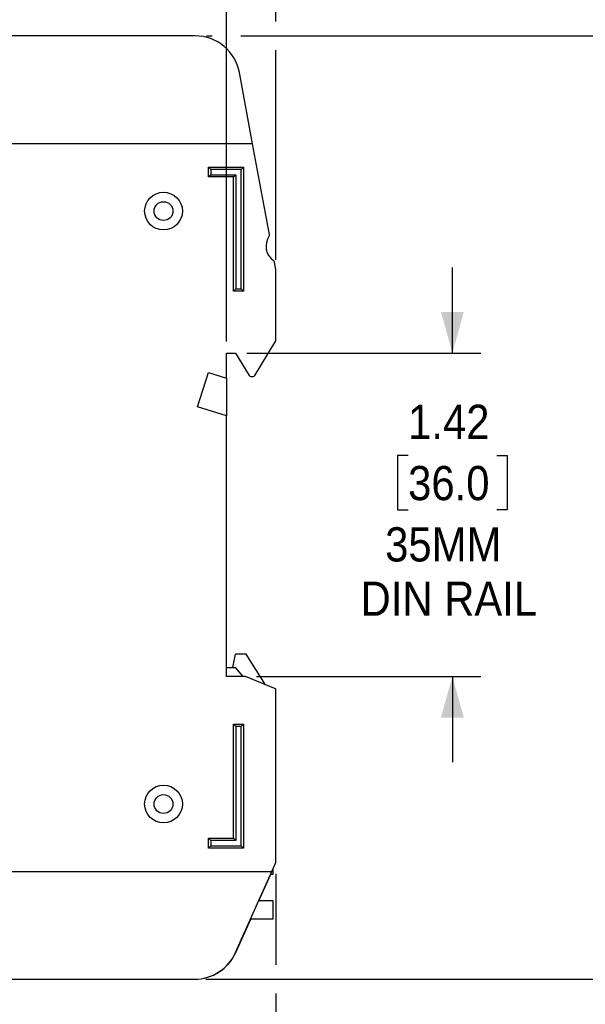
# Model space of a CAD drawing. Header units: inches. Extents: x 0 to 17, y 0 to 11.
# Tile 7 of 14: x 8.3 to 10.7, y 3.9 to 8.2. Entities that reach past the tile are written whole.
import ezdxf

# ---------------------------------------------------------------- set-up
doc = ezdxf.new("R2010")
doc.units = ezdxf.units.IN
doc.header["$MEASUREMENT"] = 0
doc.linetypes.add('SLD-Solid', pattern=[0])
doc.layers.add('DIMENSIONS', color=140, linetype='SLD-Solid', lineweight=25)
doc.styles.add('SLDTEXTSTYLE0', font='GOTHIC.TTF', dxfattribs={"width": 0.913})
doc.dimstyles.new('SLDDIMSTYLE0', dxfattribs={"dimtxt": 0.15, "dimasz": 0.18, "dimexe": 0, "dimexo": 0.0625, "dimgap": 0.0375, "dimtad": 0, "dimtih": 1, "dimtoh": 1, "dimrnd": 1e-09, "dimzin": 12, "dimdsep": 46, "dimtxsty": 'SLDTEXTSTYLE0', "dimsah": 1, "dimcen": 0.09, "dimadec": 0, "dimazin": 3, "dimtfac": 1, "dimtdec": 3, "dimtofl": 0, "dimtmove": 0, "dimatfit": 3, "dimfxl": 0, "dimfrac": 2, "dimtolj": 1, "dimtzin": 12, "dimarcsym": 0})
doc.dimstyles.new('SLDDIMSTYLE1', dxfattribs={"dimtxt": 0.15, "dimasz": 0.18, "dimexe": 0, "dimexo": 0.0625, "dimgap": 0.0375, "dimtad": 0, "dimtih": 1, "dimtoh": 1, "dimrnd": 1e-09, "dimzin": 4, "dimdsep": 46, "dimtxsty": 'SLDTEXTSTYLE0', "dimsah": 1, "dimcen": 0.09, "dimadec": 0, "dimazin": 1, "dimtfac": 1, "dimtofl": 0, "dimtmove": 0, "dimatfit": 3, "dimfxl": 0, "dimfrac": 2, "dimtolj": 1, "dimtzin": 12, "dimarcsym": 0})
doc.dimstyles.new('SLDDIMSTYLE2', dxfattribs={"dimtxt": 0.15, "dimasz": 0.18, "dimexe": 0, "dimexo": 0.0625, "dimgap": 0.0375, "dimtad": 0, "dimtih": 1, "dimtoh": 1, "dimrnd": 1e-09, "dimdsep": 46, "dimtxsty": 'SLDTEXTSTYLE0', "dimsah": 1, "dimcen": 0.09, "dimadec": 0, "dimazin": 2, "dimtfac": 1, "dimtmove": 0, "dimatfit": 0, "dimfxl": 0, "dimfrac": 2, "dimtolj": 1, "dimtzin": 12, "dimarcsym": 0})
doc.dimstyles.new('SLDDIMSTYLE3', dxfattribs={"dimtxt": 0.15, "dimasz": 0.18, "dimexe": 0, "dimexo": 0.0625, "dimgap": 0.0375, "dimtad": 0, "dimtih": 1, "dimtoh": 1, "dimrnd": 1e-09, "dimzin": 12, "dimdsep": 46, "dimtxsty": 'SLDTEXTSTYLE0', "dimsah": 1, "dimcen": 0.09, "dimadec": 0, "dimazin": 3, "dimtfac": 1, "dimtofl": 0, "dimtmove": 0, "dimatfit": 3, "dimfxl": 0, "dimfrac": 2, "dimtolj": 1, "dimtzin": 12, "dimarcsym": 0})
doc.dimstyles.new('SLDDIMSTYLE4', dxfattribs={"dimtxt": 0.15, "dimasz": 0.18, "dimexe": 0, "dimexo": 0.0625, "dimgap": 0.0375, "dimtad": 0, "dimtih": 1, "dimtoh": 1, "dimrnd": 1e-09, "dimzin": 12, "dimdsep": 46, "dimtxsty": 'SLDTEXTSTYLE0', "dimsah": 1, "dimcen": 0.09, "dimadec": 0, "dimazin": 3, "dimtfac": 1, "dimtmove": 0, "dimatfit": 0, "dimfxl": 0, "dimfrac": 2, "dimtolj": 1, "dimtzin": 12, "dimarcsym": 0})

# ---------------------------------------------------------------- blocks, each defined once
blk = doc.blocks.new('_D')
at = {"layer": 'DIMENSIONS'}
for p, q in [((6.2653, 5.6948), (6.2651, 5.2459)), ((6.265, 5.1209), (6.2641, 3.2482)), ((9.3831, 4.4641), (9.3829, 4.0648)), ((9.3828, 3.9398), (9.3824, 3.2465)), ((6.2641, 3.3732), (7.4521, 3.3726)), ((7.6294, 3.3712), (7.5836, 3.3712)), ((7.5836, 3.3712), (7.5836, 3.1331)), ((8.0173, 3.3712), (8.063, 3.3712)), ((8.063, 3.3712), (8.063, 3.1331)), ((9.3825, 3.3715), (8.1945, 3.3722)), ((7.5836, 3.1331), (7.6294, 3.1331)), ((8.063, 3.1331), (8.0173, 3.1331))]:
    blk.add_line(p, q, dxfattribs=at)
for points in [[(6.2641, 3.3732), (6.4441, 3.3231), (6.4441, 3.4231)], [(9.3825, 3.3715), (9.2025, 3.4216), (9.2025, 3.3216)]]:
    blk.add_solid(points, dxfattribs=at)
at = {"layer": 'DIMENSIONS', "char_height": 0.15, "attachment_point": 1, "style": 'SLDTEXTSTYLE0'}
for s, insert in [('3.12', (7.6294, 3.5933)), ('79.2', (7.6294, 3.3247))]:
    blk.add_mtext(s, dxfattribs=dict(at, insert=insert))
blk = doc.blocks.new('_D_1')
at = {"layer": 'DIMENSIONS'}
for p, q in [((7.1709, 7.7137), (7.1709, 8.8911)), ((9.1669, 6.7964), (9.1669, 8.8911)), ((7.1709, 8.7661), (7.7977, 8.7661)), ((7.9749, 8.765), (7.9292, 8.765)), ((7.9292, 8.765), (7.9292, 8.5268)), ((8.3629, 8.765), (8.4086, 8.765)), ((8.4086, 8.765), (8.4086, 8.5268)), ((9.1669, 8.7661), (8.5401, 8.7661)), ((7.9292, 8.5268), (7.9749, 8.5268)), ((8.4086, 8.5268), (8.3629, 8.5268))]:
    blk.add_line(p, q, dxfattribs=at)
for points in [[(7.1709, 8.7661), (7.3509, 8.7161), (7.3509, 8.8161)], [(9.1669, 8.7661), (8.9869, 8.8161), (8.9869, 8.7161)]]:
    blk.add_solid(points, dxfattribs=at)
at = {"layer": 'DIMENSIONS', "char_height": 0.15, "attachment_point": 1, "style": 'SLDTEXTSTYLE0'}
for s, insert in [('2.00', (7.9749, 8.987)), ('50.7', (7.9749, 8.7185))]:
    blk.add_mtext(s, dxfattribs=dict(at, insert=insert))
blk = doc.blocks.new('_D_3')
at = {"layer": 'DIMENSIONS'}
for p, q in [((9.0802, 8.1362), (9.1044, 8.1362)), ((9.2294, 8.1362), (11.3195, 8.1362)), ((11.1945, 8.1362), (11.1945, 6.339)), ((10.9451, 6.0681), (10.8994, 6.0681)), ((10.8994, 6.0681), (10.8994, 5.83)), ((11.4439, 6.0681), (11.4896, 6.0681)), ((11.4896, 6.0681), (11.4896, 5.83)), ((10.8994, 5.83), (10.9451, 5.83)), ((11.4896, 5.83), (11.4439, 5.83)), ((11.1945, 4.0024), (11.1945, 5.7996)), ((9.077, 4.0023), (11.3195, 4.0024))]:
    blk.add_line(p, q, dxfattribs=at)
for points in [[(11.1945, 8.1362), (11.1445, 7.9562), (11.2445, 7.9562)], [(11.1945, 4.0024), (11.2445, 4.1824), (11.1445, 4.1824)]]:
    blk.add_solid(points, dxfattribs=at)
at = {"layer": 'DIMENSIONS', "char_height": 0.15, "attachment_point": 1, "style": 'SLDTEXTSTYLE0'}
for s, insert in [('4.13', (11.0006, 6.2902)), ('105.0', (10.9451, 6.0216))]:
    blk.add_mtext(s, dxfattribs=dict(at, insert=insert))
blk = doc.blocks.new('_D_4')
at = {"layer": 'DIMENSIONS'}
for p, q in [((10.1563, 6.7464), (10.1563, 7.1214)), ((9.2563, 6.7464), (10.2813, 6.7464)), ((9.9624, 6.298), (9.9166, 6.298)), ((9.9166, 6.298), (9.9166, 6.0599)), ((10.3503, 6.298), (10.396, 6.298)), ((10.396, 6.298), (10.396, 6.0599)), ((9.9166, 6.0599), (9.9624, 6.0599)), ((10.396, 6.0599), (10.3503, 6.0599)), ((9.2989, 5.3291), (10.2813, 5.3291)), ((10.1563, 5.3291), (10.1563, 4.9541))]:
    blk.add_line(p, q, dxfattribs=at)
for points in [[(10.1563, 6.7464), (10.2063, 6.9264), (10.1063, 6.9264)], [(10.1563, 5.3291), (10.1063, 5.1491), (10.2063, 5.1491)]]:
    blk.add_solid(points, dxfattribs=at)
at = {"layer": 'DIMENSIONS', "char_height": 0.15, "attachment_point": 1, "style": 'SLDTEXTSTYLE0'}
for s, insert in [('1.42', (9.9624, 6.5201)), ('36.0', (9.9624, 6.2515)), ('35MM', (9.8617, 5.9829)), ('DIN RAIL', (9.7542, 5.7448))]:
    blk.add_mtext(s, dxfattribs=dict(at, insert=insert))
blk = doc.blocks.new('_D_5')
at = {"layer": 'DIMENSIONS'}
for p, q in [((9.1669, 6.7964), (9.1669, 8.8911)), ((9.3835, 8.1987), (9.3835, 8.8911)), ((9.1669, 8.7661), (8.7919, 8.7661)), ((9.3835, 8.7661), (9.9338, 8.7661)), ((10.1111, 8.765), (10.0654, 8.765)), ((10.0654, 8.765), (10.0654, 8.5268)), ((10.3882, 8.765), (10.4339, 8.765)), ((10.4339, 8.765), (10.4339, 8.5268)), ((10.0654, 8.5268), (10.1111, 8.5268)), ((10.4339, 8.5268), (10.3882, 8.5268)), ((9.3835, 7.1554), (9.3835, 8.0737))]:
    blk.add_line(p, q, dxfattribs=at)
for points in [[(9.1669, 8.7661), (8.9869, 8.8161), (8.9869, 8.7161)], [(9.3835, 8.7661), (9.5635, 8.7161), (9.5635, 8.8161)]]:
    blk.add_solid(points, dxfattribs=at)
at = {"layer": 'DIMENSIONS', "char_height": 0.15, "attachment_point": 1, "style": 'SLDTEXTSTYLE0'}
for s, insert in [('0.22', (10.0557, 8.987)), ('5.5', (10.1111, 8.7185))]:
    blk.add_mtext(s, dxfattribs=dict(at, insert=insert))

msp = doc.modelspace()

# ---------------------------------------------------------------- linework, layer by layer
for p, q in [((9.0302, 8.1362), (7.3533, 8.1362)), ((9.2814, 7.6638), (9.2237, 7.9752)), ((9.2814, 7.6638), (7.7045, 7.6637)), ((9.3552, 7.2653), (9.2814, 7.6638)), ((9.0882, 7.5181), (9.0882, 7.5614)), ((9.0982, 7.5514), (9.0882, 7.5614)), ((9.0882, 7.5614), (9.2417, 7.5614)), ((9.0982, 7.5514), (9.0982, 7.5281)), ((9.2317, 7.5514), (9.0982, 7.5514)), ((9.2317, 7.5514), (9.2417, 7.5614)), ((9.2317, 7.0281), (9.2317, 7.5514)), ((9.2417, 7.5614), (9.2418, 7.0181)), ((9.0982, 7.5281), (9.0882, 7.5181)), ((9.1984, 7.5181), (9.0882, 7.5181)), ((9.0982, 7.5281), (9.2084, 7.5281)), ((9.1984, 7.5181), (9.2084, 7.5281)), ((9.1984, 7.0181), (9.1984, 7.5181)), ((9.2084, 7.5281), (9.2084, 7.0281)), ((9.3822, 7.1197), (9.3775, 7.1451)), ((9.3835, 6.8026), (9.3835, 7.1054)), ((9.1984, 7.0181), (9.2084, 7.0281)), ((9.2418, 7.0181), (9.1984, 7.0181)), ((9.2084, 7.0281), (9.2317, 7.0281)), ((9.2418, 7.0181), (9.2317, 7.0281)), ((9.2913, 6.6479), (9.3829, 6.8006)), ((9.1669, 6.7464), (9.2063, 6.7464)), ((9.167, 6.6362), (9.1669, 6.7464)), ((9.2063, 6.7464), (9.267, 6.6478)), ((9.0402, 6.5114), (9.0882, 6.6614)), ((9.0402, 6.5114), (9.0882, 6.6614)), ((9.0882, 6.6614), (9.167, 6.6362)), ((9.0882, 6.6614), (9.1669, 6.6362)), ((9.1669, 6.6362), (9.1669, 6.4708)), ((9.2737, 6.6441), (9.2845, 6.6441)), ((9.167, 6.4708), (9.0402, 6.5114)), ((9.167, 5.3291), (9.167, 6.4708)), ((9.1945, 5.3685), (9.2063, 5.4275)), ((9.2536, 5.4275), (9.2063, 5.4275)), ((9.3378, 5.2928), (9.2536, 5.4275)), ((9.167, 5.3685), (9.2063, 5.3685)), ((9.2406, 5.3291), (9.2063, 5.3685)), ((9.2489, 5.3291), (9.167, 5.3291)), ((9.3811, 5.275), (9.2504, 5.3288)), ((9.3831, 4.5141), (9.3835, 5.2714)), ((9.1985, 4.6205), (9.1985, 5.1205)), ((9.1985, 5.1205), (9.2085, 5.1105)), ((9.1985, 5.1205), (9.2418, 5.1205)), ((9.2085, 5.1105), (9.2085, 4.6105)), ((9.2318, 5.1105), (9.2085, 5.1105)), ((9.2318, 5.1105), (9.2418, 5.1205)), ((9.2318, 4.5871), (9.2318, 5.1105)), ((9.2418, 5.1205), (9.2418, 4.5771)), ((9.0882, 4.5771), (9.0882, 4.6205)), ((9.0882, 4.6205), (9.0982, 4.6105)), ((9.0882, 4.6205), (9.1985, 4.6205)), ((9.1985, 4.6205), (9.2085, 4.6105)), ((9.0982, 4.5871), (9.0882, 4.5771)), ((9.2418, 4.5771), (9.0882, 4.5771)), ((9.0982, 4.6105), (9.0982, 4.5871)), ((9.2085, 4.6105), (9.0982, 4.6105)), ((9.0982, 4.5871), (9.2318, 4.5871)), ((9.2318, 4.5871), (9.2418, 4.5771)), ((9.3652, 4.4748), (9.3831, 4.5141)), ((9.3717, 4.463), (9.3717, 4.489)), ((7.1709, 4.4748), (9.3652, 4.4748)), ((9.2069, 4.1191), (9.3652, 4.4748)), ((9.3085, 4.3458), (9.3607, 4.463)), ((9.36, 4.463), (9.3717, 4.463)), ((9.3717, 4.3458), (9.3078, 4.3458)), ((9.3717, 4.2661), (9.3717, 4.3458)), ((9.2076, 4.1191), (9.2731, 4.2661)), ((9.3717, 4.2661), (9.2723, 4.2661)), ((7.3533, 4.0023), (9.027, 4.0023)), ((7.3533, 4.0023), (9.0278, 4.0023))]:
    msp.add_line(p, q)
for centre, radius in [((8.8914, 7.3685), 0.0827), ((8.8914, 7.3685), 0.0413), ((8.8914, 4.7701), 0.0827), ((8.8914, 4.77), 0.0413)]:
    msp.add_circle(centre, radius)
for centre, radius, start, end in [((9.0302, 7.9393), 0.1969, 10.492, 90.0006), ((9.4189, 7.2149), 0.0787, 145.5934, 235.3906), ((9.3475, 7.2639), 0.00787, 325.5934, 10.492), ((9.3697, 7.1437), 0.00787, 10.492, 55.3906), ((9.3047, 7.1054), 0.0787, 0.0006, 10.492), ((9.3795, 6.8026), 0.00394, 329.0368, 0.0006), ((9.2737, 6.6519), 0.00787, 211.6081, 270.0006), ((9.2845, 6.6519), 0.00787, 270.0006, 329.0368), ((9.2489, 5.3252), 0.00394, 67.6204, 90.0006), ((9.3796, 5.2714), 0.00394, 0.0006, 67.6204), ((9.027, 4.1992), 0.1969, 270.0006, 336.0006), ((9.0278, 4.1992), 0.1969, 270, 336)]:
    msp.add_arc(centre, radius, start, end)

# ---------------------------------------------------------------- dimensions: what is measured, and where the dimension line sits
at = {"layer": 'DIMENSIONS'}
for base, p1, p2, angle, dimstyle, picture, middle in [((7.1709, 8.7661), (9.1669, 6.7464), (7.1709, 7.6637), 0.0006, 'SLDDIMSTYLE1', '_D_1', (8.1689, 8.7661)), ((9.3835, 8.7661), (9.1669, 6.7464), (9.3835, 7.1054), 0.0006, 'SLDDIMSTYLE2', '_D_5', (10.2496, 8.7661)), ((11.1945, 8.1362), (9.027, 4.0023), (9.0302, 8.1362), 270.0006, 'SLDDIMSTYLE3', '_D_3', (11.1945, 6.0693)), ((9.3825, 3.3715), (6.2654, 5.7448), (9.3831, 4.5141), 359.9698, 'SLDDIMSTYLE0', '_D', (7.8233, 3.3724))]:
    dim = msp.add_linear_dim(base=base, p1=p1, p2=p2, angle=angle, dimstyle=dimstyle, dxfattribs=at)
    dim.commit()
    dim.dimension.update_dxf_attribs({"geometry": picture, "text_midpoint": middle, "dimtype": 160})
dim = msp.add_linear_dim(base=(10.1563, 5.3291), p1=(9.2063, 6.7464), p2=(9.2489, 5.3291), angle=270.0006, text='<>\\P35MM\\PDIN RAIL', dimstyle='SLDDIMSTYLE4', dxfattribs=at)
dim.commit()
dim.dimension.update_dxf_attribs({"geometry": '_D_4', "text_midpoint": (10.1563, 6.0378), "dimtype": 160})

doc.saveas('drawing.dxf')
